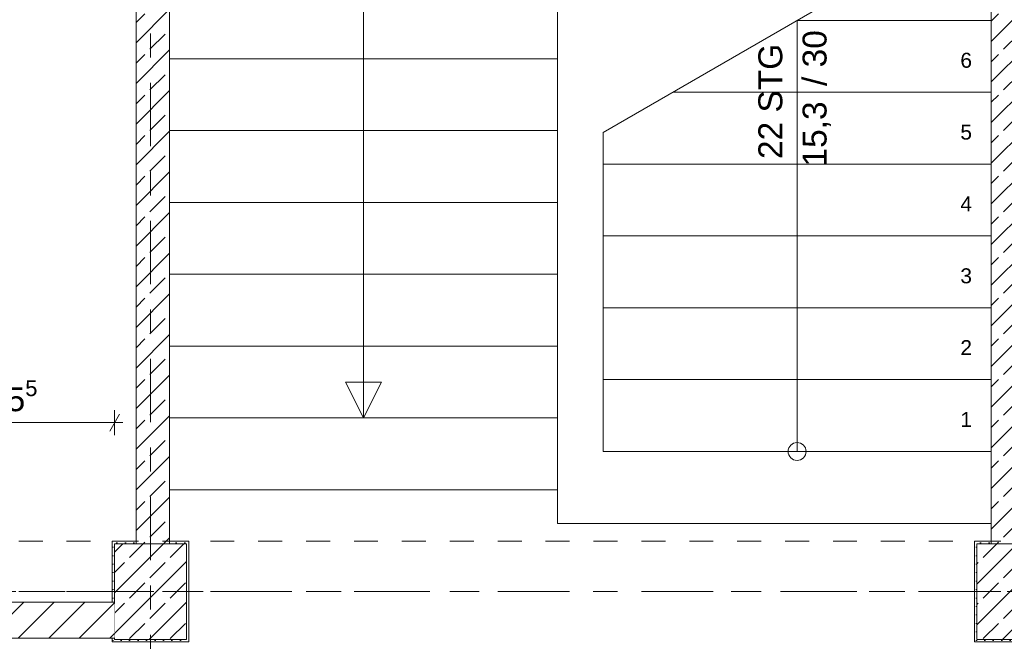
# Model space of a CAD drawing. Header units: metres. Extents: x -3.6 to 84.5, y -11 to 16.8.
# Tile 227 of 256: x 10.8 to 14.9, y 8.1 to 10.7. Entities that reach past the tile are written whole.
import ezdxf

# ---------------------------------------------------------------- set-up
doc = ezdxf.new("R2010")
doc.units = ezdxf.units.M
doc.header["$MEASUREMENT"] = 0
for name, pattern in [('Achse', [0.2, 0.1, -0.05, 0, -0.05]), ('Strichlinie doppelt', [0.546806, 0.264583, -0.105833, 0.070556, -0.105833]), ('Strichlinie eng', [0.115, 0.075, -0.04]), ('Untersicht', [0.1, 0.075, -0.025]), ('Wipeout_Contour', [1, 0, -1])]:
    doc.linetypes.add(name, pattern=pattern)
for name, color, linetype in [('152 - Bemaßung_ Beschriftung.Ausbau', 7, 'Continuous'), ('451 - Universal.Achsen Raster', 7, 'Continuous'), ('603 - Struktur.Bodenplatte_ Decke Roh', 7, 'Continuous'), ('605 - Struktur.Wand Innen', 7, 'Continuous'), ('607 - Struktur.Stütze', 7, 'Continuous'), ('608 - Struktur.Träger', 7, 'Continuous'), ('610 - Struktur.Treppe_ Rampe', 7, 'Continuous'), ('650 - Abdeckung.Fußboden Aufbau', 7, 'Continuous')]:
    doc.layers.add(name, color=color, linetype=linetype)
doc.styles.add('ERSTELLTER_STIL_2', font='txt')
doc.dimstyles.new('ERSTELLTER_STIL__1', dxfattribs={"dimtxt": 0.1, "dimasz": 0.0532, "dimexe": 0.18, "dimexo": 0.0625, "dimgap": 0, "dimtad": 1, "dimzin": 0, "dimdsep": 46, "dimtxsty": 'ERSTELLTER_STIL_2', "dimblk": 'ARROWHEAD_2', "dimblk1": 'ARROWHEAD_2', "dimblk2": 'ARROWHEAD_2', "dimcen": 0.09, "dimse1": 1, "dimse2": 1, "dimclrd": 7, "dimclre": 7, "dimclrt": 7, "dimazin": 0, "dimtfac": 1, "dimtdec": 4, "dimtmove": 0, "dimatfit": 3, "dimfxl": 1, "dimtolj": 1, "dimtzin": 0, "dimarcsym": 0})
doc.dimstyles.new('ERSTELLTER_STIL__3', dxfattribs={"dimtxt": 0.1, "dimasz": 0.0532, "dimexe": 0.18, "dimexo": 0.0625, "dimgap": 0, "dimtad": 1, "dimtih": 1, "dimtoh": 1, "dimzin": 0, "dimdsep": 46, "dimtxsty": 'ERSTELLTER_STIL_2', "dimblk": 'ARROWHEAD_2', "dimblk1": 'ARROWHEAD_2', "dimblk2": 'ARROWHEAD_2', "dimcen": 0.09, "dimse1": 1, "dimse2": 1, "dimclrd": 7, "dimclre": 7, "dimclrt": 7, "dimazin": 0, "dimtfac": 1, "dimtdec": 4, "dimtmove": 0, "dimatfit": 3, "dimfxl": 1, "dimtolj": 1, "dimtzin": 0, "dimarcsym": 0})
pattern_1 = [(45, (0, 0), (-0.0848528, 0.0848528), []), (45, (-0.04243, 0.04243), (-0.0848528, 0.0848528), [0.09, -0.03])]
pattern_2 = [(45, (0, 0), (-0.01767767, 0.01767767), [0, -0.025])]

# ---------------------------------------------------------------- blocks, each defined once
blk = doc.blocks.new('*D543')
at = {"layer": '152 - Bemaßung_ Beschriftung.Ausbau', "color": 7, "linetype": 'Continuous', "lineweight": 5}
for p, q in [((10.325, 8.953), (10.325, 9.058)), ((11.18, 8.953), (11.18, 9.058)), ((10.3452, 9.0405), (10.3048, 8.9705)), ((10.325, 9.0055), (11.18, 9.0055)), ((11.1598, 8.9705), (11.2002, 9.0405)), ((11.18, 9.0055), (11.2142, 9.0055))]:
    blk.add_line(p, q, dxfattribs=at)
at = {"layer": '152 - Bemaßung_ Beschriftung.Ausbau', "color": 7, "lineweight": 5, "insert": (10.6516, 9.0239), "char_height": 0.1, "attachment_point": 7, "style": 'ERSTELLTER_STIL_2'}
blk.add_mtext('\\A1;{\\pql;\\fArial|b0|i0|c0|p38;85\\fArial|b0|i0|c0|p38;\\A1{\\H.66x;\\S5^  ;}}', dxfattribs=at)
blk = doc.blocks.new('ARROWHEAD_2')
at = {"color": 0, "linetype": 'Continuous', "lineweight": 0}
for p, q in [((0, 0), (-1, 0)), ((-0.378, -0.655), (0.378, 0.655))]:
    blk.add_line(p, q, dxfattribs=at)
blk = doc.blocks.new('*D648')
at = {"layer": '152 - Bemaßung_ Beschriftung.Ausbau', "color": 7, "linetype": 'Continuous', "lineweight": 5}
for p, q in [((-1.675, 13.455), (-1.675, 13.695)), ((-1.6225, 13.455), (-1.7275, 13.455)), ((-1.71, 13.4752), (-1.64, 13.4348)), ((-1.675, 0.245), (-1.675, 13.455)), ((-1.71, 0.2652), (-1.64, 0.2248)), ((-1.6225, 0.245), (-1.7275, 0.245)), ((-1.675, 0.005), (-1.675, 0.245))]:
    blk.add_line(p, q, dxfattribs=at)
at = {"layer": '152 - Bemaßung_ Beschriftung.Ausbau', "color": 7, "lineweight": 5, "insert": (-1.695, 6.679), "char_height": 0.1, "attachment_point": 7, "rotation": 90, "style": 'ERSTELLTER_STIL_2'}
blk.add_mtext('\\A1;{\\pql;\\fArial|b0|i0|c0|p38;13,21}', dxfattribs=at)

msp = doc.modelspace()

# ---------------------------------------------------------------- hatches: boundary and pattern name
at = {"layer": '607 - Struktur.Stütze', "linetype": 'Continuous', "lineweight": 0, "true_color": 0x000000}
h = msp.add_hatch(dxfattribs=at)
h.set_pattern_fill('Gips_0001', color=18, style=0, pattern_type=2)
h.set_pattern_definition(pattern_2)
h.paths.add_polyline_path([(11.17, 8.51), (11.17, 8.2555), (11.18, 8.2555), (11.18, 8.5), (11.27, 8.5), (11.27, 8.51)])
h = msp.add_hatch(dxfattribs=at)
h.set_pattern_fill('Gips_0001', color=18, style=0, pattern_type=2)
h.set_pattern_definition(pattern_2)
h.paths.add_polyline_path([(11.17, 8.09), (11.49, 8.09), (11.49, 8.51), (11.41, 8.51), (11.41, 8.5), (11.48, 8.5), (11.48, 8.1), (11.18, 8.1), (11.18, 8.105), (11.17, 8.105)])
h = msp.add_hatch(dxfattribs=at)
h.set_pattern_fill('Beton__Stahlbeton_0001', color=18, style=0, pattern_type=2)
h.set_pattern_definition(pattern_1)
h.paths.add_polyline_path([(11.18, 8.1), (11.48, 8.1), (11.48, 8.5), (11.18, 8.5)])
h = msp.add_hatch(dxfattribs=at)
h.set_pattern_fill('Gips_0001', color=18, style=0, pattern_type=2)
h.set_pattern_definition(pattern_2)
h.paths.add_polyline_path([(14.77, 8.09), (15.09, 8.09), (15.09, 8.105), (15.08, 8.105), (15.08, 8.1), (14.78, 8.1), (14.78, 8.5), (14.84, 8.5), (14.84, 8.51), (14.77, 8.51)])
h = msp.add_hatch(dxfattribs=at)
h.set_pattern_fill('Beton__Stahlbeton_0001', color=18, style=0, pattern_type=2)
h.set_pattern_definition(pattern_1)
h.paths.add_polyline_path([(14.78, 8.1), (15.08, 8.1), (15.08, 8.5), (14.78, 8.5)])

# ---------------------------------------------------------------- linework, layer by layer
at = {"layer": '451 - Universal.Achsen Raster', "color": 160, "linetype": 'Strichlinie doppelt', "lineweight": 9, "true_color": 0x3232ff}
for p, q in [((11.33, -10.585), (11.33, 16.355)), ((64.935, 8.3), (-3.175, 8.3))]:
    msp.add_line(p, q, dxfattribs=at)
at = {"layer": '603 - Struktur.Bodenplatte_ Decke Roh', "color": 7, "linetype": 'Continuous', "lineweight": 18, "flags": 128}
msp.add_lwpolyline([(62.275, 0.005), (62.275, 13.695), (50.78, 13.695), (50.78, 13), (50.84, 13), (50.84, 8.585), (49.03, 8.585), (49.03, 8.725), (47.41, 8.725), (47.41, 13), (47.48, 13), (47.48, 13.695), (14.78, 13.695), (14.78, 13), (14.84, 13), (14.84, 8.585), (13.03, 8.585), (13.03, 8.725), (11.41, 8.725), (11.41, 13), (11.48, 13), (11.48, 13.695), (-0.015, 13.695), (-0.015, 0.005)], dxfattribs=at)
at = {"layer": '605 - Struktur.Wand Innen', "color": 7, "linetype": 'Continuous', "lineweight": 18, "flags": 128}
msp.add_lwpolyline([(11.27, 13), (11.27, 8.5)], dxfattribs=at)
at = {"layer": '607 - Struktur.Stütze', "color": 7, "linetype": 'Continuous', "lineweight": 5, "flags": 128}
for points in [[(11.27, 8.51), (11.17, 8.51), (11.17, 8.2555)], [(11.17, 8.105), (11.17, 8.09), (11.49, 8.09), (11.49, 8.51), (11.41, 8.51)], [(14.84, 8.51), (14.77, 8.51), (14.77, 8.09), (15.09, 8.09), (15.09, 8.105)]]:
    msp.add_lwpolyline(points, dxfattribs=at)
at = {"layer": '607 - Struktur.Stütze', "color": 7, "linetype": 'Continuous', "lineweight": 13, "flags": 128}
for points in [[(11.18, 8.1), (11.48, 8.1), (11.48, 8.5), (11.18, 8.5)], [(14.78, 8.1), (15.08, 8.1), (15.08, 8.5), (14.78, 8.5)]]:
    msp.add_lwpolyline(points, close=True, dxfattribs=at)
at = {"layer": '608 - Struktur.Träger', "color": 7, "linetype": 'Untersicht', "lineweight": 13}
msp.add_line((0.38, 8.51), (61.88, 8.51), dxfattribs=at)
at = {"layer": '608 - Struktur.Träger', "color": 7, "linetype": 'Achse', "lineweight": 9}
msp.add_line((0.38, 8.3), (61.88, 8.3), dxfattribs=at)
at = {"layer": '650 - Abdeckung.Fußboden Aufbau', "color": 7, "linetype": 'Continuous', "lineweight": 13, "flags": 128}
msp.add_lwpolyline([(7.8, 8.51), (7.89, 8.51), (7.89, 8.2555), (9.315, 8.2555), (9.315, 8.105), (10.325, 8.105), (10.325, 8.2555), (11.17, 8.2555), (11.17, 8.51), (11.27, 8.51), (11.27, 11.1055), (7.8, 11.1055)], close=True, dxfattribs=at)
msp.add_lwpolyline([(11.17, 8.09), (11.17, 8.105), (7.89, 8.105)], dxfattribs=at)

# ---------------------------------------------------------------- next in the draw order: wipeouts: each hides what was drawn before it
at = {"color": 254, "linetype": 'Wipeout_Contour', "lineweight": 0, "ltscale": 54.053454}
msp.add_wipeout([(10.325, 8.2555), (10.325, 8.105), (11.18, 8.105), (11.18, 8.2555)], dxfattribs=at).dxf.layer = '605 - Struktur.Wand Innen'
at = {"color": 254, "linetype": 'Wipeout_Contour', "lineweight": 0, "ltscale": 64.23326}
msp.add_wipeout([(11.41, 8.725), (13.03, 8.725), (13.03, 12.025), (11.41, 12.025)], dxfattribs=at).dxf.layer = '610 - Struktur.Treppe_ Rampe'
at = {"color": 254, "linetype": 'Wipeout_Contour', "lineweight": 0, "ltscale": 68.203036}
msp.add_wipeout([(13.22, 8.885), (14.84, 8.885), (14.84, 11.1526), (13.22, 10.2173)], dxfattribs=at).dxf.layer = '610 - Struktur.Treppe_ Rampe'

# ---------------------------------------------------------------- next in the draw order: hatches: boundary and pattern name
at = {"layer": '605 - Struktur.Wand Innen', "linetype": 'Continuous', "lineweight": 0, "true_color": 0x000000}
h = msp.add_hatch(dxfattribs=at)
h.set_pattern_fill('Beton__Stahlbeton_0001', color=18, style=0, pattern_type=2)
h.set_pattern_definition(pattern_1)
h.paths.add_polyline_path([(11.41, 13), (11.27, 13), (11.27, 8.5), (11.41, 8.5)])
h = msp.add_hatch(dxfattribs=at)
h.set_pattern_fill('Beton__Stahlbeton_0001', color=18, style=0, pattern_type=2)
h.set_pattern_definition(pattern_1)
h.paths.add_polyline_path([(15.04, 13), (14.84, 13), (14.84, 8.5), (15.04, 8.5)])
h = msp.add_hatch(dxfattribs=at)
h.set_pattern_fill('MW_Ziegel_0001', color=18, style=0, pattern_type=2)
h.set_pattern_definition([(45, (0, 0), (-0.0636396, 0.0636396), [])])
h.paths.add_polyline_path([(10.325, 8.2555), (10.325, 8.105), (11.18, 8.105), (11.18, 8.2555)])

# ---------------------------------------------------------------- next in the draw order: linework, layer by layer
at = {"layer": '605 - Struktur.Wand Innen', "color": 7, "linetype": 'Continuous', "lineweight": 18, "flags": 128}
for points in [[(11.41, 8.5), (11.41, 13)], [(14.84, 13), (14.84, 8.5)]]:
    msp.add_lwpolyline(points, dxfattribs=at)
at = {"layer": '605 - Struktur.Wand Innen', "color": 7, "linetype": 'Continuous', "lineweight": 13, "flags": 128}
for points in [[(11.18, 8.2555), (10.325, 8.2555)], [(10.325, 8.105), (11.18, 8.105)]]:
    msp.add_lwpolyline(points, dxfattribs=at)
at = {"layer": '610 - Struktur.Treppe_ Rampe', "color": 7, "linetype": 'Continuous', "lineweight": 13}
for p, q in [((11.41, 12.025), (11.41, 8.725)), ((13.03, 8.725), (13.03, 12.025)), ((14.84, 8.885), (14.84, 11.1526)), ((14.84, 10.685), (14.84, 10.985)), ((11.41, 10.825), (11.41, 10.525)), ((13.03, 10.525), (13.03, 10.825)), ((14.84, 10.685), (14.03, 10.685)), ((14.03, 10.685), (14.84, 10.685)), ((14.84, 10.385), (14.84, 10.685)), ((11.41, 10.525), (13.03, 10.525)), ((13.03, 10.525), (11.41, 10.525)), ((11.41, 10.525), (11.41, 10.225)), ((13.03, 10.225), (13.03, 10.525)), ((14.84, 10.385), (13.5104, 10.385)), ((13.5104, 10.385), (14.84, 10.385)), ((14.84, 10.085), (14.84, 10.385)), ((11.41, 10.225), (13.03, 10.225)), ((13.03, 10.225), (11.41, 10.225)), ((11.41, 10.225), (11.41, 9.925)), ((13.03, 9.925), (13.03, 10.225)), ((13.22, 10.2173), (13.22, 8.885)), ((13.22, 10.2173), (13.22, 10.085)), ((14.84, 10.085), (13.22, 10.085)), ((13.22, 10.085), (13.22, 9.785)), ((13.22, 10.085), (14.84, 10.085)), ((14.84, 9.785), (14.84, 10.085)), ((11.41, 9.925), (13.03, 9.925)), ((13.03, 9.925), (11.41, 9.925)), ((11.41, 9.925), (11.41, 9.625)), ((13.03, 9.625), (13.03, 9.925)), ((14.84, 9.785), (13.22, 9.785)), ((13.22, 9.785), (13.22, 9.485)), ((13.22, 9.785), (14.84, 9.785)), ((14.84, 9.485), (14.84, 9.785)), ((11.41, 9.625), (13.03, 9.625)), ((13.03, 9.625), (11.41, 9.625)), ((11.41, 9.625), (11.41, 9.325)), ((13.03, 9.325), (13.03, 9.625)), ((14.84, 9.485), (13.22, 9.485)), ((13.22, 9.485), (13.22, 9.185)), ((13.22, 9.485), (14.84, 9.485)), ((14.84, 9.185), (14.84, 9.485)), ((11.41, 9.325), (13.03, 9.325)), ((13.03, 9.325), (11.41, 9.325)), ((11.41, 9.325), (11.41, 9.025)), ((13.03, 9.025), (13.03, 9.325)), ((14.84, 9.185), (13.22, 9.185)), ((13.22, 9.185), (13.22, 8.885)), ((13.22, 9.185), (14.84, 9.185)), ((14.84, 8.885), (14.84, 9.185)), ((11.41, 9.025), (13.03, 9.025)), ((13.03, 9.025), (11.41, 9.025)), ((11.41, 9.025), (11.41, 8.725)), ((13.03, 8.725), (13.03, 9.025)), ((13.22, 8.885), (14.84, 8.885)), ((13.22, 8.885), (14.84, 8.885)), ((11.41, 8.725), (13.03, 8.725)), ((11.41, 8.725), (13.03, 8.725))]:
    msp.add_line(p, q, dxfattribs=at)
at = {"layer": '610 - Struktur.Treppe_ Rampe', "color": 7, "linetype": 'Continuous', "lineweight": 18}
for p, q in [((12.22, 12.025), (12.22, 9.025)), ((13.22, 10.2173), (14.84, 11.1526)), ((14.03, 9.185), (14.03, 10.685)), ((14.03, 8.885), (14.03, 9.185))]:
    msp.add_line(p, q, dxfattribs=at)
at = {"layer": '610 - Struktur.Treppe_ Rampe', "color": 7, "linetype": 'Strichlinie eng', "lineweight": 9}
for p, q in [((14.03, 10.685), (14.84, 10.685)), ((13.03, 10.525), (11.41, 10.525)), ((13.5104, 10.385), (14.84, 10.385)), ((13.03, 10.225), (11.41, 10.225)), ((13.22, 10.085), (14.84, 10.085)), ((13.03, 9.925), (11.41, 9.925)), ((13.22, 9.785), (14.84, 9.785)), ((13.03, 9.625), (11.41, 9.625)), ((13.22, 9.485), (14.84, 9.485)), ((13.03, 9.325), (11.41, 9.325)), ((13.22, 9.185), (14.84, 9.185)), ((13.03, 9.025), (11.41, 9.025))]:
    msp.add_line(p, q, dxfattribs=at)
at = {"layer": '610 - Struktur.Treppe_ Rampe', "color": 7, "linetype": 'Continuous', "lineweight": 18, "flags": 128}
msp.add_lwpolyline([(12.22, 9.025), (12.295, 9.175), (12.145, 9.175)], close=True, dxfattribs=at)
at = {"layer": '610 - Struktur.Treppe_ Rampe', "color": 7, "linetype": 'Continuous', "lineweight": 18}
for start, end in [(0, 180), (180, 0)]:
    msp.add_arc((14.03, 8.885), 0.0375, start, end, dxfattribs=at)
at = {"layer": '650 - Abdeckung.Fußboden Aufbau', "color": 7, "linetype": 'Continuous', "lineweight": 13, "flags": 128}
msp.add_lwpolyline([(14.77, 8.09), (14.77, 8.51), (14.84, 8.51), (14.84, 8.5601), (14.84, 8.585), (13.03, 8.585), (13.03, 8.725), (11.41, 8.725), (11.41, 8.51), (11.49, 8.51), (11.49, 8.09)], dxfattribs=at)

# ---------------------------------------------------------------- next in the draw order: texts
at = {"layer": '610 - Struktur.Treppe_ Rampe', "color": 7, "lineweight": 9, "char_height": 0.1, "rotation": 90, "style": 'ERSTELLTER_STIL_2'}
for s, insert, attachment_point in [('\\A1;{\\pqc;\\pt0,0.05;\\fArial|b0|i0|c0|p38;22 STG\\fArial|b0|i0|c0|p38;\\fArial|b0|i0|c0|p38;\\A1{\\H.66x;\\S^  ;}\\fArial|b0|i0|c0|p38;\\fArial|b0|i0|c0|p38;\\fArial|b0|i0|c0|p38;\\fArial|b0|i0|c0|p38;\\A1{\\H.66x;\\S^  ;}\\fArial|b0|i0|c0|p38;\\fArial|b0|i0|c0|p38;\\fArial|b0|i0|c0|p38;\\fArial|b0|i0|c0|p38;\\A1{\\H.66x;\\S^  ;}\\fArial|b0|i0|c0|p38;}', (13.9974, 10.385), 8), ('\\A1;{\\pqc;\\pt0,0.05;\\fArial|b0|i0|c0|p38;\\fArial|b0|i0|c0|p38;15,3\\fArial|b0|i0|c0|p38;\\A1{\\H.66x;\\S^  ;}\\fArial|b0|i0|c0|p38;\\fArial|b0|i0|c0|p38; / \\fArial|b0|i0|c0|p38;30\\fArial|b0|i0|c0|p38;\\A1{\\H.66x;\\S^  ;}\\fArial|b0|i0|c0|p38;\\fArial|b0|i0|c0|p38;\\fArial|b0|i0|c0|p38;\\fArial|b0|i0|c0|p38;\\A1{\\H.66x;\\S^  ;}\\fArial|b0|i0|c0|p38;}', (14.0529, 10.385), 2)]:
    msp.add_mtext(s, dxfattribs=dict(at, insert=insert, attachment_point=attachment_point))
at = {"layer": '610 - Struktur.Treppe_ Rampe', "color": 7, "lineweight": 9, "char_height": 0.0625, "attachment_point": 4, "style": 'ERSTELLTER_STIL_2'}
for s, insert in [('\\A1;{\\pql;\\fArial|b0|i0|c0|p38;6}', (14.7116, 10.518)), ('\\A1;{\\pql;\\fArial|b0|i0|c0|p38;5}', (14.7116, 10.218)), ('\\A1;{\\pql;\\fArial|b0|i0|c0|p38;4}', (14.7116, 9.9186)), ('\\A1;{\\pql;\\fArial|b0|i0|c0|p38;3}', (14.7116, 9.618)), ('\\A1;{\\pql;\\fArial|b0|i0|c0|p38;2}', (14.7116, 9.3186)), ('\\A1;{\\pql;\\fArial|b0|i0|c0|p38;1}', (14.7116, 9.0186))]:
    msp.add_mtext(s, dxfattribs=dict(at, insert=insert))

# ---------------------------------------------------------------- next in the draw order: dimensions: what is measured, and where the dimension line sits
at = {"layer": '152 - Bemaßung_ Beschriftung.Ausbau', "color": 7, "linetype": 'Continuous', "lineweight": 5}
dim = msp.add_linear_dim(base=(-1.675, 13.455), p1=(22.1775, 0.245), p2=(31.13, 13.455), angle=90, dimstyle='ERSTELLTER_STIL__1', dxfattribs=at)
dim.commit()
dim.dimension.update_dxf_attribs({"geometry": '*D648', "text_midpoint": (-1.745, 6.847), "dimtype": 160, "text_rotation": 90})
dim = msp.add_linear_dim(base=(11.17999, 9.0055), p1=(10.325, 8.2655), p2=(11.17999, 8.49998), dimstyle='ERSTELLTER_STIL__3', dxfattribs=at)
dim.commit()
dim.dimension.update_dxf_attribs({"geometry": '*D543', "text_midpoint": (10.86286, 9.0755), "dimtype": 160})

doc.saveas('drawing.dxf')
